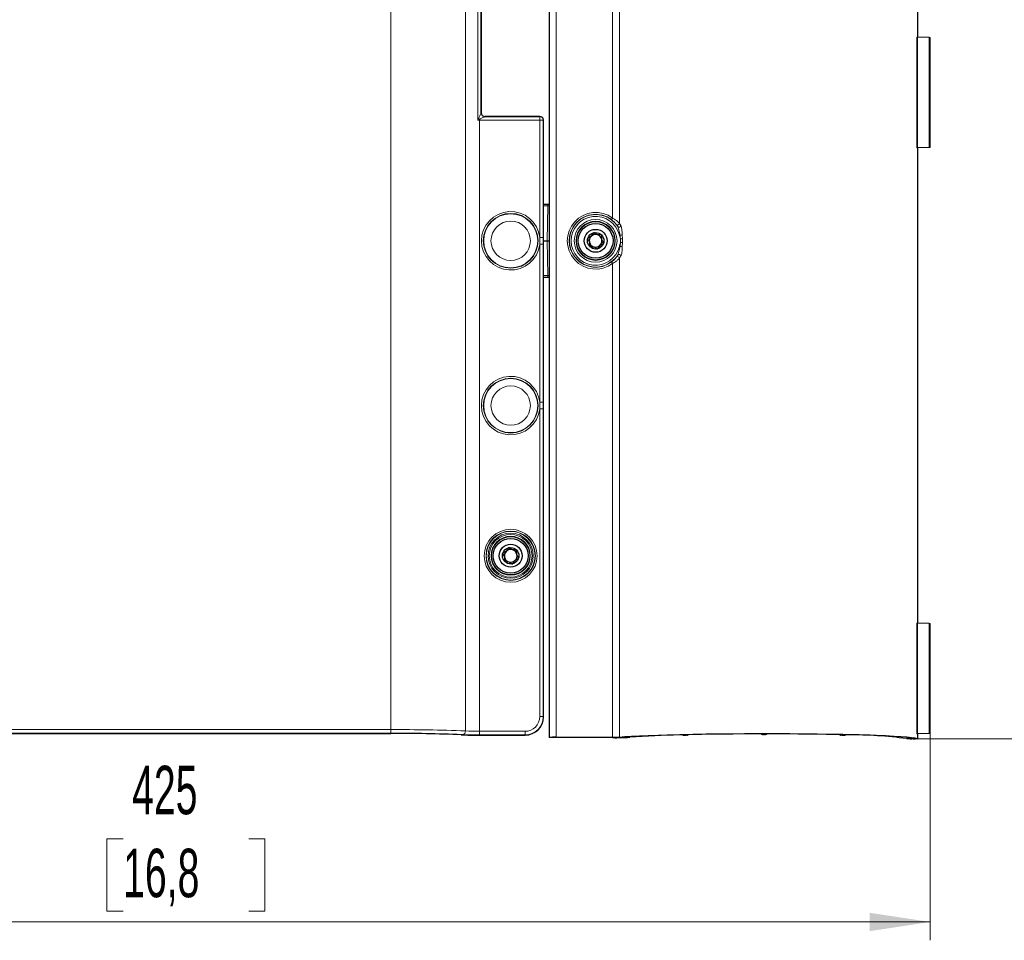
# Model space of a CAD drawing. Header units: millimetres. Extents: x 0 to 4205, y 0 to 2970.
# Tile 20 of 28: x 2142 to 2411, y 1101 to 1352. Entities that reach past the tile are written whole.
import ezdxf

# ---------------------------------------------------------------- set-up
doc = ezdxf.new("R2010")
doc.units = ezdxf.units.MM
doc.header["$LTSCALE"] = 5
doc.styles.add('SLDTEXTSTYLE0', font='TXT', dxfattribs={"width": 0.605})
doc.dimstyles.new('SLDDIMSTYLE0', dxfattribs={"dimtxt": 12.841593, "dimasz": 16.5, "dimexe": 0, "dimexo": 0.0625, "dimgap": 3.210398, "dimtad": 1, "dimdec": 0, "dimrnd": 1e-09, "dimzin": 12, "dimdsep": 46, "dimtxsty": 'SLDTEXTSTYLE0', "dimsah": 1, "dimcen": 0.09, "dimadec": 0, "dimazin": 3, "dimtfac": 1, "dimtdec": 1, "dimtofl": 0, "dimtmove": 0, "dimatfit": 3, "dimfxl": 0, "dimfrac": 2, "dimtolj": 1, "dimtzin": 12, "dimarcsym": 0})

# ---------------------------------------------------------------- blocks, each defined once
blk = doc.blocks.new('_D')
at = {"color": 7, "linetype": 'Continuous', "lineweight": 0}
for p, q in [((1965.52, 1237.96), (1965.52, 1100.89)), ((2391.02, 1157.37), (2391.02, 1100.89)), ((2170.61, 1128.55), (2166.2, 1128.55)), ((2166.2, 1128.55), (2166.2, 1108.83)), ((2204.91, 1128.55), (2209.32, 1128.55)), ((2209.32, 1128.55), (2209.32, 1108.83)), ((2166.2, 1108.83), (2170.61, 1108.83)), ((2209.32, 1108.83), (2204.91, 1108.83)), ((2391.02, 1105.89), (1965.52, 1105.89))]:
    blk.add_line(p, q, dxfattribs=at)
at = {"color": 7, "linetype": 'Continuous', "lineweight": 18}
for points in [[(1965.52, 1105.89), (1982.02, 1103.39), (1982.02, 1108.39)], [(2391.02, 1105.89), (2374.52, 1108.39), (2374.52, 1103.39)]]:
    blk.add_solid(points, dxfattribs=at)
at = {"color": 7, "linetype": 'Continuous', "lineweight": 18, "char_height": 13.229, "attachment_point": 1, "style": 'SLDTEXTSTYLE0'}
for s, insert in [('425', (2173.06, 1148.54)), ('16,8', (2170.61, 1125.88))]:
    blk.add_mtext(s, dxfattribs=dict(at, insert=insert))
blk = doc.blocks.new('_D_1')
at = {"color": 7, "linetype": 'Continuous', "lineweight": 0}
for p, q in [((2365.65, 2847.61), (2960.88, 2847.61)), ((2955.88, 1155.89), (2955.88, 2847.61)), ((2933.22, 2014.64), (2933.22, 2019.05)), ((2933.22, 2019.05), (2952.94, 2019.05)), ((2952.94, 2019.05), (2952.94, 2014.64)), ((2933.22, 1980.34), (2933.22, 1975.93)), ((2952.94, 1975.93), (2952.94, 1980.34)), ((2933.22, 1975.93), (2952.94, 1975.93)), ((2387.65, 1155.89), (2960.88, 1155.89))]:
    blk.add_line(p, q, dxfattribs=at)
at = {"color": 7, "linetype": 'Continuous', "lineweight": 18}
for points in [[(2955.88, 2847.61), (2953.38, 2831.11), (2958.38, 2831.11)], [(2955.88, 1155.89), (2958.38, 1172.39), (2953.38, 1172.39)]]:
    blk.add_solid(points, dxfattribs=at)
at = {"color": 7, "linetype": 'Continuous', "lineweight": 18, "char_height": 13.229, "attachment_point": 1, "rotation": 90, "style": 'SLDTEXTSTYLE0'}
for s, insert in [('2352', (2913.22, 1977.89)), ('92,6', (2935.89, 1980.34))]:
    blk.add_mtext(s, dxfattribs=dict(at, insert=insert))

msp = doc.modelspace()

# ---------------------------------------------------------------- linework, layer by layer
at = {"color": 8, "linetype": 'Continuous', "lineweight": 18}
for p, q in [((2243.699703, 1565.361552), (2243.699703, 1158.410363)), ((2264.10437, 1565.727822), (2264.10437, 1158.044033)), ((2288.917247, 1508.449428), (2288.917247, 1156.322412)), ((2267.482009, 1324.814491), (2267.482009, 1442.957453)), ((2268.414814, 1326.849155), (2268.414814, 1440.922729)), ((2304.286715, 1298.075132), (2304.286715, 1425.696723)), ((2306.166906, 1427.12032), (2306.166906, 1296.651535)), ((2387.409892, 1317.246489), (2387.409892, 1347.52541)), ((2387.553468, 1347.51492), (2387.553468, 1317.256979)), ((2390.700372, 1317.36689), (2390.700372, 1347.405009)), ((2268.378858, 1326.813034), (2268.379893, 1326.814227)), ((2268.379893, 1326.814227), (2268.414814, 1326.849155)), ((2269.379277, 1325.814895), (2269.378241, 1325.814299)), ((2269.414198, 1325.849823), (2269.379277, 1325.814895)), ((2284.41542, 1325.849823), (2269.414198, 1325.849823)), ((2284.380499, 1325.814895), (2284.41542, 1325.849823)), ((2284.380499, 1325.814895), (2284.380499, 1324.815444)), ((2267.956365, 1325.049095), (2267.956365, 1324.815444)), ((2267.956365, 1324.815444), (2267.956365, 1157.956414)), ((2284.380499, 1324.815444), (2267.956365, 1324.815444)), ((2284.380499, 1292.806797), (2284.380499, 1324.815444)), ((2285.37989, 1324.815444), (2284.380499, 1324.815444)), ((2285.414811, 1324.850373), (2285.37989, 1324.815444)), ((2285.37989, 1324.815444), (2285.37989, 1292.806797)), ((2285.414811, 1292.956881), (2285.414811, 1324.850373)), ((2286.617, 1301.394634), (2286.617, 1301.885895)), ((2286.617, 1301.394634), (2285.415422, 1301.394634)), ((2286.451023, 1291.885905), (2286.617, 1301.394634)), ((2305.671845, 1295.764617), (2305.304419, 1296.342186)), ((2306.166906, 1296.651535), (2306.55732, 1296.035222)), ((2306.48464, 1292.384319), (2306.29842, 1293.45005)), ((2306.921672, 1293.488197), (2306.945417, 1292.384319)), ((2285.37989, 1292.806797), (2284.380499, 1292.806797)), ((2285.37989, 1290.965013), (2284.380499, 1290.965013)), ((2284.380499, 1247.806839), (2284.380499, 1290.965013)), ((2285.37989, 1290.965013), (2285.37989, 1247.806839)), ((2285.414811, 1247.956805), (2285.414811, 1290.815048)), ((2286.617, 1282.377176), (2286.451023, 1291.885905)), ((2306.945417, 1292.384319), (2306.48464, 1292.384319)), ((2306.48464, 1291.38761), (2306.48464, 1292.384319)), ((2306.945417, 1291.38761), (2306.48464, 1291.38761)), ((2306.945417, 1291.38761), (2306.921672, 1290.283613)), ((2306.945417, 1292.384319), (2306.945417, 1291.38761)), ((2304.286715, 1156.322412), (2304.286715, 1285.696678)), ((2305.304419, 1287.429623), (2305.671845, 1288.007192)), ((2306.55732, 1287.736587), (2306.166906, 1287.120275)), ((2306.166906, 1287.120275), (2306.166906, 1156.368546)), ((2285.415422, 1282.377176), (2286.617, 1282.377176)), ((2286.617, 1281.885914), (2286.617, 1282.377176)), ((2285.37989, 1247.806839), (2284.380499, 1247.806839)), ((2285.37989, 1245.965056), (2284.380499, 1245.965056)), ((2284.380499, 1161.953978), (2284.380499, 1245.965056)), ((2285.37989, 1245.965056), (2285.37989, 1161.953978)), ((2285.414811, 1161.91905), (2285.414811, 1245.815091)), ((2387.409892, 1157.246522), (2387.409892, 1187.525444)), ((2387.553468, 1187.514953), (2387.553468, 1157.257013)), ((2390.700372, 1157.366924), (2390.700372, 1187.405042)), ((2285.37989, 1161.953978), (2284.380499, 1161.953978)), ((2285.37989, 1161.953978), (2285.414811, 1161.91905)), ((2010.20221, 1158.410363), (2243.699703, 1158.410363)), ((2243.699703, 1157.411031), (2010.20221, 1157.411031)), ((2010.20221, 1157.376103), (2243.699703, 1157.376103)), ((2243.699703, 1157.411031), (2243.699703, 1158.410363)), ((2266.505662, 1156.922035), (2280.417856, 1156.922035)), ((2267.956365, 1156.956963), (2267.956365, 1157.956414)), ((2267.956365, 1157.956414), (2280.382935, 1157.956414)), ((2280.382935, 1156.956963), (2267.956365, 1156.956963)), ((2280.382935, 1156.956963), (2280.382935, 1157.956414)), ((2280.417856, 1156.922035), (2280.382935, 1156.956963)), ((2385.569217, 1155.885987), (2385.569217, 1155.955843)), ((2386.06891, 1155.953936), (2386.06891, 1155.902795))]:
    msp.add_line(p, q, dxfattribs=at)
at = {"color": 7, "linetype": 'Continuous', "lineweight": 25}
for p, q in [((2286.917251, 1508.519284), (2286.917251, 1156.252675)), ((2387.647973, 1347.511641), (2387.647973, 1477.260284)), ((2268.378858, 1440.95885), (2268.378858, 1326.813034)), ((2268.415418, 1326.850466), (2268.415418, 1440.921478)), ((2390.700372, 1347.405009), (2387.553468, 1347.51492)), ((2391.02095, 1317.371897), (2391.02095, 1347.399942)), ((2269.379277, 1325.814895), (2284.380499, 1325.814895)), ((2284.41542, 1325.850419), (2269.41542, 1325.850419)), ((2284.41542, 1325.849823), (2284.41542, 1325.850419)), ((2285.415422, 1324.850373), (2285.414811, 1324.850373)), ((2285.415422, 1292.956881), (2285.415422, 1324.850373)), ((2390.700372, 1317.36689), (2387.553468, 1317.256979)), ((2387.647973, 1187.511615), (2387.647973, 1317.260317)), ((2285.415422, 1301.885895), (2286.617, 1301.885895)), ((2286.617, 1301.885895), (2286.917251, 1301.885895)), ((2285.414722, 1291.885905), (2286.451023, 1291.885905)), ((2285.415422, 1292.956881), (2285.414811, 1292.956881)), ((2285.415422, 1290.815048), (2285.414811, 1290.815048)), ((2285.415422, 1247.956805), (2285.415422, 1290.815048)), ((2286.451023, 1291.885905), (2286.917251, 1291.885905)), ((2286.617, 1281.885914), (2285.415422, 1281.885914)), ((2286.917251, 1281.885914), (2286.617, 1281.885914)), ((2285.415422, 1247.956805), (2285.414811, 1247.956805)), ((2285.415422, 1245.815091), (2285.414811, 1245.815091)), ((2285.415422, 1161.91905), (2285.415422, 1245.815091)), ((2390.700372, 1187.405042), (2387.553468, 1187.514953)), ((2391.02095, 1157.371931), (2391.02095, 1187.399916)), ((2285.415422, 1161.91905), (2285.414811, 1161.91905)), ((2010.20221, 1157.375507), (2243.699703, 1157.375507)), ((2243.699703, 1157.375507), (2243.699703, 1157.376103)), ((2262.947325, 1156.997375), (2263.063815, 1156.99058)), ((2266.505662, 1156.921439), (2266.505662, 1156.922035)), ((2266.505662, 1156.921439), (2280.417856, 1156.921439)), ((2280.417856, 1156.921439), (2280.417856, 1156.922035)), ((2288.917247, 1156.322412), (2304.286715, 1156.322412)), ((2323.494099, 1156.893901), (2323.433407, 1156.954579)), ((2324.573536, 1156.887583), (2324.290466, 1156.880431)), ((2324.89166, 1157.012395), (2324.78049, 1156.901173)), ((2344.988629, 1157.142453), (2344.918238, 1157.212905)), ((2345.811347, 1157.125644), (2345.490553, 1157.125644)), ((2346.383661, 1157.212905), (2346.31327, 1157.142453)), ((2366.52141, 1156.901173), (2366.410238, 1157.012395)), ((2367.011433, 1156.880431), (2366.728364, 1156.887583)), ((2367.868494, 1156.954579), (2367.807801, 1156.893901)), ((2390.700372, 1157.366924), (2387.553468, 1157.257013)), ((2387.647973, 1155.885987), (2387.647973, 1157.260231)), ((2286.95095, 1156.217746), (2286.918465, 1156.250171)), ((2304.286469, 1156.217746), (2286.95095, 1156.217746)), ((2385.842504, 1155.955843), (2384.570969, 1155.955843)), ((2384.744005, 1155.885987), (2384.674164, 1155.955843)), ((2384.744005, 1155.955843), (2384.744005, 1155.885987)), ((2385.569217, 1155.885987), (2384.744005, 1155.885987)), ((2386.118989, 1155.952863), (2386.06891, 1155.902795)), ((2386.380367, 1155.902795), (2386.342164, 1155.938916)), ((2387.647973, 1155.885987), (2386.880027, 1155.885987))]:
    msp.add_line(p, q, dxfattribs=at)
at = {"color": 8, "linetype": 'Continuous', "lineweight": 18, "flags": 128}
for points in [[(2303.987153, 1297.675185), (2303.994652, 1297.685198), (2304.012884, 1297.709636), (2304.041177, 1297.747306), (2304.078493, 1297.797136), (2304.123461, 1297.857217), (2304.174427, 1297.925286), (2304.22952, 1297.998838), (2304.286715, 1298.075132)], [(2285.37989, 1292.806797), (2285.379853, 1291.885905), (2285.37989, 1290.965013)], [(2304.286715, 1285.696678), (2304.22952, 1285.773091), (2304.174427, 1285.846643), (2304.123461, 1285.914711), (2304.078493, 1285.974674), (2304.041177, 1286.024503), (2304.012884, 1286.062293), (2303.994652, 1286.086611), (2303.987153, 1286.096625)], [(2285.37989, 1247.806839), (2285.379853, 1246.885948), (2285.37989, 1245.965056)]]:
    msp.add_lwpolyline(points, dxfattribs=at)
at = {"color": 7, "linetype": 'Continuous', "lineweight": 25, "flags": 128}
for points in [[(2285.414811, 1290.815048), (2285.414722, 1291.885905), (2285.414811, 1292.956881)], [(2285.414811, 1245.815091), (2285.414722, 1246.885948), (2285.414811, 1247.956805)], [(2306.166906, 1156.368546), (2307.662308, 1156.494073), (2309.484113, 1156.614117), (2311.616667, 1156.727843), (2314.041648, 1156.834297), (2316.738218, 1156.932287), (2319.683209, 1157.021217), (2322.851319, 1157.100253), (2326.215323, 1157.168679), (2329.746321, 1157.225899), (2333.413974, 1157.271556), (2337.186767, 1157.305054), (2341.032287, 1157.326273), (2344.917489, 1157.334976), (2348.808994, 1157.331042), (2352.673365, 1157.314472), (2356.477398, 1157.285623), (2360.188409, 1157.244496), (2363.774513, 1157.191567), (2367.204898, 1157.127313), (2370.450089, 1157.052211), (2373.482202, 1156.966977), (2376.275188, 1156.872205), (2378.805047, 1156.768851), (2381.050043, 1156.657867), (2382.990886, 1156.539969), (2384.610901, 1156.416349), (2385.896167, 1156.28796), (2386.835642, 1156.156115), (2387.421256, 1156.021647), (2387.647973, 1155.885987)], [(2344.402537, 1157.229714), (2340.346156, 1157.217793), (2336.347569, 1157.19109), (2332.450343, 1157.149963), (2328.696936, 1157.095007), (2325.128246, 1157.026581)], [(2366.173653, 1157.026581), (2362.604962, 1157.095007), (2358.851557, 1157.149963), (2354.954331, 1157.19109), (2350.955745, 1157.217793), (2346.899362, 1157.229714)]]:
    msp.add_lwpolyline(points, dxfattribs=at)
at = {"color": 8, "linetype": 'Continuous', "lineweight": 18}
for centre, radius in [((2276.45095, 1291.88598), 7.483152), ((2276.450931, 1291.885975), 7.375337), ((2276.450935, 1291.885921), 5.376567), ((2299.650916, 1291.885933), 5.837579), ((2299.650901, 1291.885977), 5.337867), ((2276.45094, 1246.885919), 7.483139), ((2276.450957, 1246.885905), 7.375337), ((2276.450946, 1246.885945), 5.376552), ((2276.450941, 1205.885967), 7.232841), ((2276.45095, 1205.88594), 6.733156), ((2276.450955, 1205.885923), 6.662087), ((2276.450939, 1205.885892), 6.162386), ((2276.450939, 1205.885951), 5.837611), ((2276.450957, 1205.885962), 5.337901)]:
    msp.add_circle(centre, radius, dxfattribs=at)
at = {"color": 7, "linetype": 'Continuous', "lineweight": 25}
for centre, radius in [((2299.650957, 1291.885962), 5.249993), ((2299.650948, 1291.885986), 4.749997), ((2299.650963, 1291.886002), 3.130183), ((2299.650957, 1291.886003), 2.249996), ((2276.450953, 1205.886007), 5.250002), ((2276.450946, 1205.885905), 4.749996), ((2276.450945, 1205.885922), 3.130184), ((2276.450946, 1205.885911), 2.250004)]:
    msp.add_circle(centre, radius, dxfattribs=at)
for centre, radius, start, end in [((2387.554196, 1348.512645), 0.997725, 261.68398365, 269.9582302), ((2391.02772, 1357.973173), 10.573233, 268.22583723, 269.96331561), ((2269.415632, 1326.850641), 1.000819, 180.08507459, 269.91791554), ((2284.415409, 1324.850406), 1.000014, 359.99810623, 89.99933252), ((2387.554965, 1316.24873), 1.00825, 90.08503209, 98.27275406), ((2391.01909, 1307.22541), 10.146488, 89.98949595, 91.80005062), ((2299.651036, 1291.885691), 1.731033, 72.39414324, 132.38412265), ((2299.650712, 1291.8858), 1.731027, 12.39082694, 72.38286509), ((2299.651015, 1291.885955), 1.730824, 132.38949425, 192.38640983), ((2299.651181, 1291.886127), 1.731023, 192.39078962, 252.38308458), ((2299.650873, 1291.885974), 1.730833, 312.38981247, 12.3863267), ((2299.650864, 1291.886243), 1.731038, 252.39424199, 312.3840239), ((2276.450833, 1205.8861), 1.730623, 72.38285481, 132.3876492), ((2276.451108, 1205.886038), 1.730599, 12.38702835, 72.39216667), ((2276.451119, 1205.885935), 1.730938, 132.39097727, 192.38778492), ((2276.450801, 1205.885844), 1.730607, 192.38710297, 252.39172772), ((2276.451141, 1205.885927), 1.730591, 312.38503802, 12.39086606), ((2276.451048, 1205.885427), 1.730284, 252.37974286, 312.39847011), ((2387.55347, 1188.502741), 0.987788, 261.64228899, 269.99992486), ((2391.024476, 1197.647404), 10.247489, 268.18756688, 269.98028548), ((2280.417197, 1161.919649), 4.997614, 270.00755579, 359.99312765), ((2245.762301, 774.471836), 382.909822, 87.41024842, 90.30863329), ((2266.171612, 1226.595), 69.673766, 267.44347418, 270.27470521), ((2288.372049, 1143.719547), 12.614652, 87.52293564, 96.61687896), ((2305.108066, 1218.736726), 62.524378, 269.24708721, 273.55680058), ((2304.523753, 1184.998583), 28.677151, 269.52640165, 273.28475164), ((2326.452439, 928.0074), 228.992409, 90.95427706, 94.37425549), ((2322.924502, 1150.380667), 6.593581, 85.57340573, 92.48444119), ((2324.004131, 1163.499532), 6.625292, 265.58485234, 272.47700035), ((2324.602441, 1158.030009), 1.142791, 268.55063161, 278.96333153), ((2325.102663, 1155.473324), 1.553468, 89.05637869, 97.80642325), ((2344.528968, 1153.18924), 4.042452, 84.47411189, 91.79226961), ((2345.370312, 1161.037557), 3.913761, 264.40342685, 271.76054093), ((2345.931587, 1161.037541), 3.913745, 268.23944412, 275.5965881), ((2346.772931, 1153.189232), 4.04246, 88.2077374, 95.52588109), ((2366.211376, 1155.675793), 1.351315, 81.53751186, 91.59967273), ((2366.711131, 1158.207749), 1.320278, 261.73812876, 270.74787438), ((2367.297767, 1163.499592), 6.625352, 267.52301799, 274.41512365), ((2368.377398, 1150.380674), 6.593574, 87.51555776, 94.42659646), ((2369.868682, 1050.404446), 106.570422, 82.07027406, 90.64811186), ((2387.554965, 1156.248764), 1.00825, 90.08503209, 98.27275406), ((2391.031254, 1146.446571), 10.925364, 90.05403859, 91.73550798), ((2385.689036, 1159.759945), 3.875811, 268.22844735, 275.62468801), ((2385.961094, 1152.07352), 3.884134, 84.36968192, 91.74961614), ((2386.76004, 1159.754192), 3.870066, 264.36993395, 271.77667233)]:
    msp.add_arc(centre, radius, start, end, dxfattribs=at)
at = {"color": 8, "linetype": 'Continuous', "lineweight": 18}
for centre, radius, start, end in [((2269.379949, 1326.815392), 1.001094, 180.13491352, 269.90226059), ((2269.380711, 1326.815713), 1.000819, 180.08507459, 269.91791554), ((2284.379073, 1324.814078), 1.000818, 0.07822987, 89.91835306), ((2284.413994, 1324.849006), 1.000818, 0.07822987, 89.91835306), ((2267.888249, 1240.723822), 84.09165, 89.95358913, 90.27679238), ((2271.190866, 1329.337073), 5.371104, 229.01145931, 232.97207644), ((2276.450951, 1291.885905), 7.982843, 6.62432479, 353.37567521), ((2287.041494, 1278.361406), 23.037139, 90.30900887, 91.0558227), ((2299.650947, 1291.885905), 7.732844, 53.16657065, 306.83342935), ((2299.650947, 1291.885905), 7.233149, 53.1665666, 306.8334334), ((2299.650958, 1291.885905), 7.162087, 32.79002202, 327.20997798), ((2299.650948, 1291.885964), 6.662387, 13.24043081, 346.75956919), ((2305.65306, 1296.727164), 0.519382, 227.83561424, 351.62716218), ((2306.038918, 1296.147509), 0.530423, 226.20828851, 347.77846546), ((2268.360538, 1454.385173), 165.346293, 283.20666438, 283.26439935), ((2306.338621, 1297.903718), 4.453849, 269.48283483, 277.52215348), ((2306.038993, 1287.624547), 0.530298, 12.19723474, 133.81601128), ((2334.919877, 1411.994218), 124.9935, 256.68637614, 256.76276274), ((2306.340775, 1285.903289), 4.418674, 82.4457945, 90.54921719), ((2305.653109, 1287.044782), 0.519314, 8.35876547, 132.17845811), ((2287.072096, 1308.862555), 26.489289, 269.01558784, 269.66507089), ((2276.450951, 1246.885948), 7.982843, 6.62432479, 353.37567521), ((2280.383779, 1161.953134), 3.99672, 269.98790125, 0.01209875), ((2280.382276, 1161.954577), 4.997614, 270.00755579, 359.99312765), ((2245.660222, 699.156395), 459.258152, 87.69834004, 90.24458968), ((2245.572425, 734.444629), 422.970548, 87.60175096, 90.2536805), ((2263.156655, 1157.987129), 0.949422, 276.95852005, 3.43605231), ((2267.462938, 1255.721913), 98.766183, 267.56785552, 270.28624574), ((2267.61311, 1227.58246), 69.626893, 267.11144446, 270.2824651)]:
    msp.add_arc(centre, radius, start, end, dxfattribs=at)
for points, knots in [([(2267.667916, 1325.282745), (2267.781805, 1325.539641), (2267.96263, 1325.947521), (2268.193469, 1326.420436), (2268.311165, 1326.667866), (2268.361808, 1326.77269), (2268.375948, 1326.80615), (2268.378858, 1326.813034)], [0, 0, 0, 0, 0.4995274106, 0.7931102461, 0.9354264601, 0.9867127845, 1, 1, 1, 1]), ([(2269.378241, 1325.814299), (2269.364429, 1325.80644), (2269.334471, 1325.789393), (2269.23493, 1325.737033), (2269.006474, 1325.6179), (2268.558217, 1325.387801), (2268.187087, 1325.178939), (2267.956365, 1325.049095)], [0, 0, 0, 0, 0.0295206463, 0.06403241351, 0.20892856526, 0.50821176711, 1, 1, 1, 1]), ([(2267.482009, 1324.814491), (2267.483112, 1324.817272), (2267.545, 1324.973389), (2267.60701, 1325.129457), (2267.667916, 1325.282745)], [0, 0, 0, 0, 0.017817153, 1, 1, 1, 1]), ([(2267.956365, 1325.049095), (2267.80082, 1324.972338), (2267.642632, 1324.894276), (2267.484649, 1324.815802), (2267.482009, 1324.814491)], [0, 0, 0, 0, 0.98328956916, 1, 1, 1, 1]), ([(2303.987153, 1297.675185), (2303.999243, 1297.666101), (2304.215868, 1297.503338), (2304.591986, 1297.177956), (2305.013631, 1296.73246), (2305.226353, 1296.446961), (2305.304419, 1296.342186)], [0, 0, 0, 0, 0.024125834, 0.4322677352, 0.791649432, 1, 1, 1, 1]), ([(2306.166906, 1296.651535), (2306.054669, 1296.763687), (2305.743538, 1297.074583), (2305.167782, 1297.528476), (2304.656146, 1297.862347), (2304.354093, 1298.037147), (2304.303944, 1298.065419), (2304.286715, 1298.075132)], [0, 0, 0, 0, 0.2011075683, 0.5574884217, 0.9270009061, 0.9749196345, 1, 1, 1, 1]), ([(2306.29842, 1293.45005), (2306.219526, 1293.943795), (2306.113401, 1294.607966), (2305.867168, 1295.349828), (2305.749402, 1295.631558), (2305.682849, 1295.745738), (2305.671845, 1295.764617)], [0, 0, 0, 0, 0.6210444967, 0.835409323, 0.9727847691, 1, 1, 1, 1]), ([(2306.48464, 1292.384319), (2306.403675, 1292.59375), (2306.273103, 1292.931501), (2306.173916, 1293.279637), (2306.136232, 1293.411903)], [0, 0, 0, 0, 0.6200752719, 1, 1, 1, 1]), ([(2306.55732, 1296.035222), (2306.568242, 1296.014512), (2306.634956, 1295.888014), (2306.724766, 1295.566329), (2306.872515, 1294.741158), (2306.900786, 1294.020565), (2306.921672, 1293.488197)], [0, 0, 0, 0, 0.027136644, 0.1657491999, 0.3836625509, 1, 1, 1, 1]), ([(2306.136232, 1290.360026), (2306.159413, 1290.44758), (2306.231452, 1290.719663), (2306.367574, 1291.055791), (2306.457838, 1291.311641), (2306.48464, 1291.38761)], [0, 0, 0, 0, 0.2501451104, 0.7773488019, 1, 1, 1, 1]), ([(2306.29842, 1290.32176), (2306.358013, 1290.649861), (2306.42247, 1291.00474), (2306.480278, 1291.360746), (2306.48464, 1291.38761)], [0, 0, 0, 0, 0.924540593, 1, 1, 1, 1]), ([(2305.671845, 1288.007192), (2305.725066, 1288.112989), (2305.875775, 1288.412575), (2306.11136, 1289.184315), (2306.222482, 1289.86001), (2306.29842, 1290.32176)], [0, 0, 0, 0, 0.1473829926, 0.4173459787, 1, 1, 1, 1]), ([(2306.921672, 1290.283613), (2306.89755, 1289.78714), (2306.861968, 1289.0548), (2306.741954, 1288.19389), (2306.605258, 1287.85532), (2306.55732, 1287.736587)], [0, 0, 0, 0, 0.5774729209, 0.8518239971, 1, 1, 1, 1]), ([(2305.304419, 1287.429623), (2305.286292, 1287.404157), (2305.191504, 1287.27099), (2304.943904, 1286.965804), (2304.532757, 1286.532445), (2304.170313, 1286.24293), (2303.987153, 1286.096625)], [0, 0, 0, 0, 0.04986239, 0.2607352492, 0.6264157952, 1, 1, 1, 1]), ([(2304.286715, 1285.696678), (2304.546369, 1285.851909), (2305.052834, 1286.154693), (2305.64491, 1286.619792), (2306.00339, 1286.949145), (2306.140907, 1287.093066), (2306.166906, 1287.120275)], [0, 0, 0, 0, 0.3832810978, 0.7476020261, 0.9522827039, 1, 1, 1, 1])]:
    msp.add_open_spline(points, degree=3, knots=knots, dxfattribs=at)
at = {"color": 7, "linetype": 'Continuous', "lineweight": 25}
for points, knots in [([(2299.16824, 1294.083528), (2299.161178, 1294.081669), (2299.121766, 1294.071291), (2299.054441, 1294.019022), (2298.962112, 1293.895261), (2298.824567, 1293.64182), (2298.591848, 1293.185562), (2298.091149, 1292.904426), (2297.71109, 1292.759198), (2297.551647, 1292.652439), (2297.520544, 1292.593493), (2297.506411, 1292.566709)], [0, 0, 0, 0, 0.0094505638, 0.0527421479, 0.1060549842, 0.209810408, 0.4268347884, 0.7576285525, 0.9147461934, 0.9612612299, 1, 1, 1, 1]), ([(2301.312782, 1293.402843), (2301.288395, 1293.421364), (2301.234628, 1293.462197), (2300.845278, 1293.520595), (2300.123346, 1293.374212), (2299.618179, 1293.910278), (2299.266351, 1294.087074), (2299.198865, 1294.084635), (2299.16824, 1294.083528)], [0, 0, 0, 0, 0.039087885, 0.0861760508, 0.4999946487, 0.9138095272, 0.960887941, 1, 1, 1, 1]), ([(2297.506411, 1292.566709), (2297.502392, 1292.541642), (2297.493721, 1292.487551), (2297.520018, 1292.400863), (2297.587249, 1292.253907), (2297.800716, 1291.931517), (2298.054631, 1291.395257), (2297.951138, 1290.882533), (2297.929597, 1290.592602), (2297.935185, 1290.47915), (2297.959844, 1290.40422), (2297.984434, 1290.374708), (2297.989119, 1290.369086)], [0, 0, 0, 0, 0.03254176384, 0.07022003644, 0.11469774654, 0.24251758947, 0.57320970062, 0.84336267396, 0.90143447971, 0.95028823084, 0.99053018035, 1, 1, 1, 1]), ([(2300.133657, 1289.688281), (2300.140719, 1289.690184), (2300.180054, 1289.700784), (2300.247566, 1289.752692), (2300.339691, 1289.876751), (2300.477389, 1290.130027), (2300.710018, 1290.586412), (2301.210752, 1290.867502), (2301.590817, 1291.012724), (2301.75025, 1291.119493), (2301.781356, 1291.178436), (2301.79549, 1291.20522)], [0, 0, 0, 0, 0.0094663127, 0.0527279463, 0.1060785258, 0.209831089, 0.426849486, 0.7576354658, 0.9147502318, 0.961261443, 1, 1, 1, 1]), ([(2301.79549, 1291.20522), (2301.799508, 1291.230287), (2301.808179, 1291.284378), (2301.781883, 1291.371066), (2301.714644, 1291.518018), (2301.501199, 1291.840419), (2301.247276, 1292.376631), (2301.350773, 1292.889318), (2301.372296, 1293.179247), (2301.366726, 1293.292741), (2301.342051, 1293.367706), (2301.317465, 1293.397221), (2301.312782, 1293.402843)], [0, 0, 0, 0, 0.03254183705, 0.07022019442, 0.11469865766, 0.2425171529, 0.57321000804, 0.84331196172, 0.90138389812, 0.95028911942, 0.99053115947, 1, 1, 1, 1]), ([(2297.989119, 1290.369086), (2298.013499, 1290.350508), (2298.067221, 1290.309572), (2298.456772, 1290.251812), (2299.178492, 1290.397546), (2299.683723, 1289.861554), (2300.035551, 1289.68489), (2300.103033, 1289.687223), (2300.133657, 1289.688281)], [0, 0, 0, 0, 0.0391152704, 0.0861911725, 0.5000027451, 0.9138119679, 0.9608866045, 1, 1, 1, 1]), ([(2275.968242, 1208.083562), (2275.961182, 1208.081659), (2275.921848, 1208.071058), (2275.854378, 1208.019159), (2275.762117, 1207.8952), (2275.624608, 1207.641793), (2275.391834, 1207.185465), (2274.891168, 1206.904329), (2274.51107, 1206.759128), (2274.351691, 1206.652363), (2274.320553, 1206.593483), (2274.306413, 1206.566743)], [0, 0, 0, 0, 0.0094651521, 0.0527285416, 0.1060420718, 0.2098434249, 0.42687063, 0.7576686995, 0.9147912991, 0.9613043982, 1, 1, 1, 1]), ([(2278.11278, 1207.402758), (2278.088398, 1207.421328), (2278.034665, 1207.462252), (2277.64523, 1207.520558), (2276.923432, 1207.374281), (2276.418007, 1207.909817), (2276.066375, 1208.08713), (2275.99887, 1208.084676), (2275.968242, 1208.083562)], [0, 0, 0, 0, 0.039114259, 0.0862004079, 0.4999980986, 0.9137966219, 0.9608896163, 1, 1, 1, 1]), ([(2278.595489, 1205.205135), (2278.599503, 1205.230201), (2278.608173, 1205.28433), (2278.581905, 1205.371066), (2278.514662, 1205.518025), (2278.301104, 1205.840359), (2278.047317, 1206.376653), (2278.150753, 1206.889335), (2278.172312, 1207.179292), (2278.166688, 1207.292743), (2278.142146, 1207.367776), (2278.117466, 1207.397177), (2278.11278, 1207.402758)], [0, 0, 0, 0, 0.0325413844, 0.0702693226, 0.1147465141, 0.2425188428, 0.5732552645, 0.843353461, 0.9014245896, 0.9503291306, 0.9905706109, 1, 1, 1, 1]), ([(2274.306413, 1206.566743), (2274.302398, 1206.541677), (2274.293729, 1206.487548), (2274.319996, 1206.400812), (2274.387239, 1206.253853), (2274.600796, 1205.931518), (2274.854601, 1205.395236), (2274.751115, 1204.882522), (2274.729612, 1204.592601), (2274.735146, 1204.47913), (2274.759876, 1204.404232), (2274.784432, 1204.374742), (2274.789114, 1204.36912)], [0, 0, 0, 0, 0.032541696, 0.0702699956, 0.114747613, 0.2425211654, 0.5732607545, 0.8433615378, 0.9014332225, 0.9503382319, 0.9905322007, 1, 1, 1, 1]), ([(2276.933659, 1203.688316), (2276.94072, 1203.690219), (2276.980054, 1203.70082), (2277.047523, 1203.75272), (2277.139784, 1203.876678), (2277.277293, 1204.130085), (2277.510068, 1204.586413), (2278.010734, 1204.867549), (2278.390832, 1205.01275), (2278.550211, 1205.119515), (2278.581348, 1205.178395), (2278.595489, 1205.205135)], [0, 0, 0, 0, 0.0094651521, 0.0527285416, 0.1060420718, 0.2098434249, 0.42687063, 0.7576686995, 0.9147912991, 0.9613043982, 1, 1, 1, 1]), ([(2274.789114, 1204.36912), (2274.813498, 1204.35055), (2274.867235, 1204.309628), (2275.256666, 1204.251316), (2275.978466, 1204.397596), (2276.483893, 1203.862062), (2276.835526, 1203.684748), (2276.903032, 1203.687202), (2276.933659, 1203.688316)], [0, 0, 0, 0, 0.0391168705, 0.0862029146, 0.4999964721, 0.9137968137, 0.9608897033, 1, 1, 1, 1])]:
    msp.add_open_spline(points, degree=3, knots=knots, dxfattribs=at)
at = {"color": 8, "linetype": 'Continuous', "lineweight": 18}
for points in [[(2284.380499, 1290.965013), (2284.398258, 1291.271977), (2284.433775, 1291.885905), (2284.398258, 1292.499833), (2284.380499, 1292.806797)], [(2284.380499, 1245.965056), (2284.398258, 1246.27202), (2284.433775, 1246.885948), (2284.398258, 1247.499876), (2284.380499, 1247.806839)]]:
    msp.add_open_spline(points, degree=3, dxfattribs=at)

# ---------------------------------------------------------------- dimensions: what is measured, and where the dimension line sits
at = {"color": 7, "linetype": 'Continuous', "lineweight": 18}
dim = msp.add_linear_dim(base=(2955.87859, 2847.608555), p1=(2387.647974, 1155.885951), p2=(2365.65095, 2847.608555), angle=90, text='2352', dimstyle='SLDDIMSTYLE0', dxfattribs=at)
dim.commit()
dim.dimension.update_dxf_attribs({"geometry": '_D_1', "text_midpoint": (2955.87859, 1997.487591), "dimtype": 160})
dim = msp.add_linear_dim(base=(1965.52201, 1105.885951), p1=(2391.02095, 1157.371945), p2=(1965.52201, 1237.956402), dimstyle='SLDDIMSTYLE0', dxfattribs=at)
dim.commit()
dim.dimension.update_dxf_attribs({"geometry": '_D', "text_midpoint": (2187.761823, 1105.885951), "dimtype": 160})

doc.saveas('drawing.dxf')
